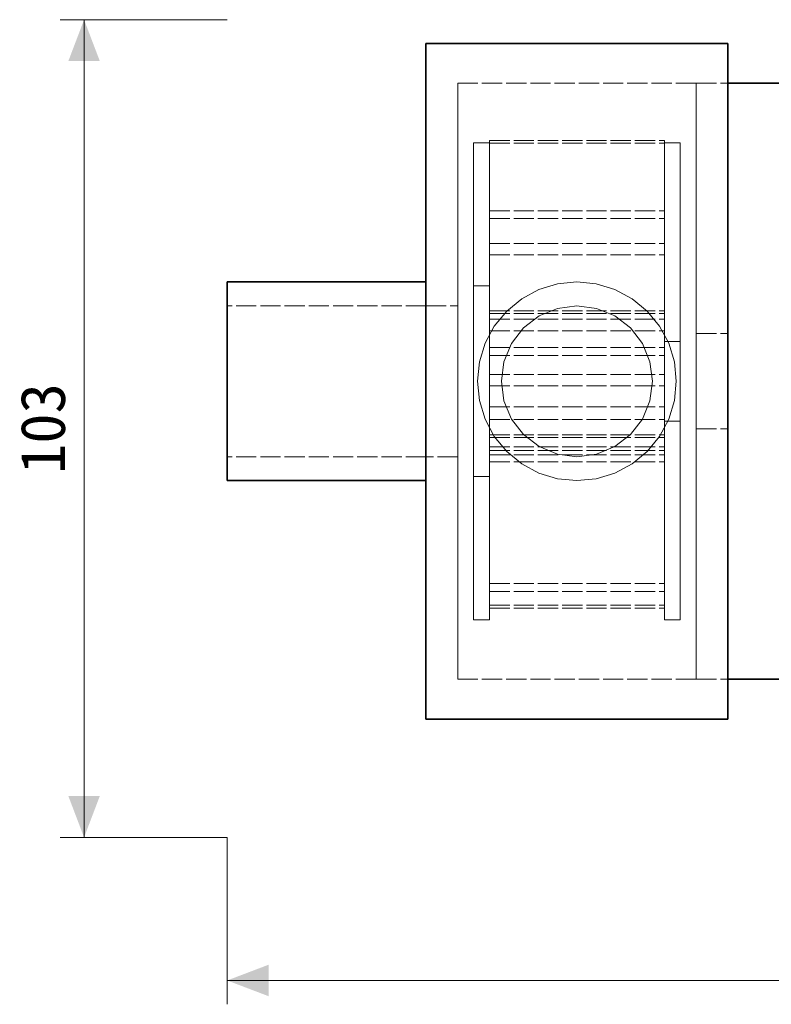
# Model space of a CAD drawing. Header units: millimetres. Extents: x 0 to 420, y 0 to 297.
# Tile 1 of 16: x 71 to 118, y 59 to 121. Entities that reach past the tile are written whole.
import ezdxf
from ezdxf.enums import TextEntityAlignment as Align

# ---------------------------------------------------------------- set-up
doc = ezdxf.new("R2010")
doc.units = ezdxf.units.MM
doc.linetypes.add('DASHED', pattern=[1.524, 1.27, -0.254])
for name, color, linetype, lineweight, true_color in [('DIM', 7, 'Continuous', 18, 0x1e5aa0), ('HIDDEN', 7, 'DASHED', 13, 0x969696), ('OUTLINE', 7, 'Continuous', 35, 0x141414)]:
    doc.layers.add(name, color=color, linetype=linetype, lineweight=lineweight, true_color=true_color)
doc.styles.add('ZH', font='simsun.ttc')

msp = doc.modelspace()

# ---------------------------------------------------------------- hatches: boundary and pattern name
at = {"layer": 'DIM'}
for points in [[(75.25, 120.725), (74.262, 118.125), (76.238, 118.125)], [(75.25, 69.275), (76.238, 71.875), (74.262, 71.875)], [(84.25, 60.275), (86.85, 59.287), (86.85, 61.263)]]:
    msp.add_hatch(color=7, dxfattribs=at).paths.add_polyline_path(points)

# ---------------------------------------------------------------- linework, layer by layer
for points in [[(84.25, 120.725), (73.75, 120.725)], [(75.25, 69.275), (75.25, 120.725)], [(84.25, 69.275), (73.75, 69.275)], [(84.25, 69.275), (84.25, 58.775)], [(84.25, 60.275), (165.75, 60.275)]]:
    msp.add_lwpolyline(points, dxfattribs=at)
at = {"layer": 'HIDDEN'}
for points in [[(96.75, 76.725), (96.75, 77.939), (96.75, 79.154), (96.75, 80.368), (96.75, 81.582), (96.75, 82.796), (96.75, 84.011), (96.75, 85.225), (96.75, 86.439), (96.75, 87.654), (96.75, 88.868), (96.75, 90.082), (96.75, 91.296), (96.75, 92.511), (96.75, 93.725), (96.75, 94.939), (96.75, 96.154), (96.75, 97.368), (96.75, 98.582), (96.75, 99.796), (96.75, 101.011), (96.75, 102.225), (96.75, 103.439), (96.75, 104.654), (96.75, 105.868), (96.75, 107.082), (96.75, 108.296), (96.75, 109.511), (96.75, 110.725), (96.75, 111.939), (96.75, 113.154), (96.75, 114.368), (96.75, 115.582), (96.75, 116.796), (96.75, 118.011), (96.75, 119.225)], [(115.75, 76.725), (115.75, 77.939), (115.75, 79.154), (115.75, 80.368), (115.75, 81.582), (115.75, 82.796), (115.75, 84.011), (115.75, 85.225), (115.75, 86.439), (115.75, 87.654), (115.75, 88.868), (115.75, 90.082), (115.75, 91.296), (115.75, 92.511), (115.75, 93.725), (115.75, 94.939), (115.75, 96.154), (115.75, 97.368), (115.75, 98.582), (115.75, 99.796), (115.75, 101.011), (115.75, 102.225), (115.75, 103.439), (115.75, 104.654), (115.75, 105.868), (115.75, 107.082), (115.75, 108.296), (115.75, 109.511), (115.75, 110.725), (115.75, 111.939), (115.75, 113.154), (115.75, 114.368), (115.75, 115.582), (115.75, 116.796), (115.75, 118.011), (115.75, 119.225)], [(98.75, 116.725), (98.75, 115.515), (98.75, 114.306), (98.75, 113.096), (98.75, 111.886), (98.75, 110.677), (98.75, 109.467), (98.75, 108.257), (98.75, 107.048), (98.75, 105.838), (98.75, 104.628), (98.75, 103.419), (98.75, 102.209), (98.75, 100.999), (98.75, 99.79), (98.75, 98.58), (98.75, 97.37), (98.75, 96.16), (98.75, 94.951), (98.75, 93.741), (98.75, 92.531), (98.75, 91.322), (98.75, 90.112), (98.75, 88.902), (98.75, 87.693), (98.75, 86.483), (98.75, 85.273), (98.75, 84.064), (98.75, 82.854), (98.75, 81.644), (98.75, 80.435), (98.75, 79.225)], [(98.75, 79.225), (98.75, 80.435), (98.75, 81.644), (98.75, 82.854), (98.75, 84.064), (98.75, 85.273), (98.75, 86.483), (98.75, 87.693), (98.75, 88.902), (98.75, 90.112), (98.75, 91.322), (98.75, 92.531), (98.75, 93.741), (98.75, 94.951), (98.75, 96.16), (98.75, 97.37), (98.75, 98.58), (98.75, 99.79), (98.75, 100.999), (98.75, 102.209), (98.75, 103.419), (98.75, 104.628), (98.75, 105.838), (98.75, 107.048), (98.75, 108.257), (98.75, 109.467), (98.75, 110.677), (98.75, 111.886), (98.75, 113.096), (98.75, 114.306), (98.75, 115.515), (98.75, 116.725)], [(98.75, 116.725), (113.75, 116.725)], [(113.75, 116.725), (113.75, 115.515), (113.75, 114.306), (113.75, 113.096), (113.75, 111.886), (113.75, 110.677), (113.75, 109.467), (113.75, 108.257), (113.75, 107.048), (113.75, 105.838), (113.75, 104.628), (113.75, 103.419), (113.75, 102.209), (113.75, 100.999), (113.75, 99.79), (113.75, 98.58), (113.75, 97.37), (113.75, 96.16), (113.75, 94.951), (113.75, 93.741), (113.75, 92.531), (113.75, 91.322), (113.75, 90.112), (113.75, 88.902), (113.75, 87.693), (113.75, 86.483), (113.75, 85.273), (113.75, 84.064), (113.75, 82.854), (113.75, 81.644), (113.75, 80.435), (113.75, 79.225)], [(113.75, 79.225), (113.75, 80.435), (113.75, 81.644), (113.75, 82.854), (113.75, 84.064), (113.75, 85.273), (113.75, 86.483), (113.75, 87.693), (113.75, 88.902), (113.75, 90.112), (113.75, 91.322), (113.75, 92.531), (113.75, 93.741), (113.75, 94.951), (113.75, 96.16), (113.75, 97.37), (113.75, 98.58), (113.75, 99.79), (113.75, 100.999), (113.75, 102.209), (113.75, 103.419), (113.75, 104.628), (113.75, 105.838), (113.75, 107.048), (113.75, 108.257), (113.75, 109.467), (113.75, 110.677), (113.75, 111.886), (113.75, 113.096), (113.75, 114.306), (113.75, 115.515), (113.75, 116.725)], [(113.75, 116.725), (115.75, 116.725)], [(113.75, 116.725), (113.75, 115.515), (113.75, 114.306), (113.75, 113.096), (113.75, 111.886), (113.75, 110.677), (113.75, 109.467), (113.75, 108.257), (113.75, 107.048), (113.75, 105.838), (113.75, 104.628), (113.75, 103.419), (113.75, 102.209), (113.75, 100.999), (113.75, 99.79), (113.75, 98.58), (113.75, 97.37), (113.75, 96.16), (113.75, 94.951), (113.75, 93.741), (113.75, 92.531), (113.75, 91.322), (113.75, 90.112), (113.75, 88.902), (113.75, 87.693), (113.75, 86.483), (113.75, 85.273), (113.75, 84.064), (113.75, 82.854), (113.75, 81.644), (113.75, 80.435), (113.75, 79.225)], [(113.75, 79.225), (113.75, 80.435), (113.75, 81.644), (113.75, 82.854), (113.75, 84.064), (113.75, 85.273), (113.75, 86.483), (113.75, 87.693), (113.75, 88.902), (113.75, 90.112), (113.75, 91.322), (113.75, 92.531), (113.75, 93.741), (113.75, 94.951), (113.75, 96.16), (113.75, 97.37), (113.75, 98.58), (113.75, 99.79), (113.75, 100.999), (113.75, 102.209), (113.75, 103.419), (113.75, 104.628), (113.75, 105.838), (113.75, 107.048), (113.75, 108.257), (113.75, 109.467), (113.75, 110.677), (113.75, 111.886), (113.75, 113.096), (113.75, 114.306), (113.75, 115.515), (113.75, 116.725)], [(115.75, 116.725), (115.75, 115.515), (115.75, 114.306), (115.75, 113.096), (115.75, 111.886), (115.75, 110.677), (115.75, 109.467), (115.75, 108.257), (115.75, 107.048), (115.75, 105.838), (115.75, 104.628), (115.75, 103.419), (115.75, 102.209), (115.75, 100.999), (115.75, 99.79), (115.75, 98.58), (115.75, 97.37), (115.75, 96.16), (115.75, 94.951), (115.75, 93.741), (115.75, 92.531), (115.75, 91.322), (115.75, 90.112), (115.75, 88.902), (115.75, 87.693), (115.75, 86.483), (115.75, 85.273), (115.75, 84.064), (115.75, 82.854), (115.75, 81.644), (115.75, 80.435), (115.75, 79.225)], [(115.75, 79.225), (115.75, 80.435), (115.75, 81.644), (115.75, 82.854), (115.75, 84.064), (115.75, 85.273), (115.75, 86.483), (115.75, 87.693), (115.75, 88.902), (115.75, 90.112), (115.75, 91.322), (115.75, 92.531), (115.75, 93.741), (115.75, 94.951), (115.75, 96.16), (115.75, 97.37), (115.75, 98.58), (115.75, 99.79), (115.75, 100.999), (115.75, 102.209), (115.75, 103.419), (115.75, 104.628), (115.75, 105.838), (115.75, 107.048), (115.75, 108.257), (115.75, 109.467), (115.75, 110.677), (115.75, 111.886), (115.75, 113.096), (115.75, 114.306), (115.75, 115.515), (115.75, 116.725)], [(115.75, 116.725), (115.75, 115.515), (115.75, 114.306), (115.75, 113.096), (115.75, 111.886), (115.75, 110.677), (115.75, 109.467), (115.75, 108.257), (115.75, 107.048), (115.75, 105.838), (115.75, 104.628), (115.75, 103.419), (115.75, 102.209), (115.75, 100.999), (115.75, 99.79), (115.75, 98.58), (115.75, 97.37), (115.75, 96.16), (115.75, 94.951), (115.75, 93.741), (115.75, 92.531), (115.75, 91.322), (115.75, 90.112), (115.75, 88.902), (115.75, 87.693), (115.75, 86.483), (115.75, 85.273), (115.75, 84.064), (115.75, 82.854), (115.75, 81.644), (115.75, 80.435), (115.75, 79.225)], [(115.75, 79.225), (115.75, 80.435), (115.75, 81.644), (115.75, 82.854), (115.75, 84.064), (115.75, 85.273), (115.75, 86.483), (115.75, 87.693), (115.75, 88.902), (115.75, 90.112), (115.75, 91.322), (115.75, 92.531), (115.75, 93.741), (115.75, 94.951), (115.75, 96.16), (115.75, 97.37), (115.75, 98.58), (115.75, 99.79), (115.75, 100.999), (115.75, 102.209), (115.75, 103.419), (115.75, 104.628), (115.75, 105.838), (115.75, 107.048), (115.75, 108.257), (115.75, 109.467), (115.75, 110.677), (115.75, 111.886), (115.75, 113.096), (115.75, 114.306), (115.75, 115.515), (115.75, 116.725)], [(99.75, 112.975), (100.75, 112.975)], [(99.75, 112.975), (99.75, 111.775), (99.75, 110.575), (99.75, 109.375), (99.75, 108.175), (99.75, 106.975), (99.75, 105.775), (99.75, 104.575), (99.75, 103.375), (99.75, 102.175), (99.75, 100.975), (99.75, 99.775), (99.75, 98.575), (99.75, 97.375), (99.75, 96.175), (99.75, 94.975), (99.75, 93.775), (99.75, 92.575), (99.75, 91.375), (99.75, 90.175), (99.75, 88.975), (99.75, 87.775), (99.75, 86.575), (99.75, 85.375), (99.75, 84.175), (99.75, 82.975)], [(99.75, 82.975), (99.75, 84.175), (99.75, 85.375), (99.75, 86.575), (99.75, 87.775), (99.75, 88.975), (99.75, 90.175), (99.75, 91.375), (99.75, 92.575), (99.75, 93.775), (99.75, 94.975), (99.75, 96.175), (99.75, 97.375), (99.75, 98.575), (99.75, 99.775), (99.75, 100.975), (99.75, 102.175), (99.75, 103.375), (99.75, 104.575), (99.75, 105.775), (99.75, 106.975), (99.75, 108.175), (99.75, 109.375), (99.75, 110.575), (99.75, 111.775), (99.75, 112.975)], [(100.75, 113.133), (111.75, 113.133)], [(100.75, 112.945), (100.75, 113.133)], [(100.75, 112.955), (100.75, 113.133)], [(100.75, 108.638), (100.75, 109.361), (100.75, 110.084), (100.75, 110.806), (100.75, 111.529), (100.75, 112.252), (100.75, 112.975)], [(100.75, 112.975), (100.75, 112.97), (100.75, 112.965), (100.75, 112.96), (100.75, 112.955), (100.75, 112.95), (100.75, 112.945)], [(100.75, 112.955), (111.75, 112.955)], [(100.75, 112.872), (100.75, 112.955)], [(100.75, 103.87), (100.75, 112.945)], [(100.75, 112.945), (100.75, 112.932), (100.75, 112.92), (100.75, 112.908), (100.75, 112.896), (100.75, 112.884), (100.75, 112.872)], [(100.75, 103.969), (100.75, 112.872)], [(100.75, 112.872), (100.75, 111.82), (100.75, 110.768), (100.75, 109.717), (100.75, 108.665), (100.75, 107.613), (100.75, 106.562)], [(111.75, 112.955), (111.75, 113.133)], [(111.75, 112.945), (111.75, 113.133)], [(111.75, 112.975), (112.75, 112.975)], [(111.75, 108.638), (111.75, 109.361), (111.75, 110.084), (111.75, 110.806), (111.75, 111.529), (111.75, 112.252), (111.75, 112.975)], [(111.75, 112.975), (111.75, 112.97), (111.75, 112.965), (111.75, 112.96), (111.75, 112.955), (111.75, 112.95), (111.75, 112.945)], [(111.75, 112.872), (111.75, 112.955)], [(111.75, 112.945), (111.75, 112.932), (111.75, 112.92), (111.75, 112.908), (111.75, 112.896), (111.75, 112.884), (111.75, 112.872)], [(111.75, 102.409), (111.75, 112.945)], [(111.75, 112.872), (111.75, 111.82), (111.75, 110.768), (111.75, 109.717), (111.75, 108.665), (111.75, 107.613), (111.75, 106.562)], [(111.75, 102.231), (111.75, 112.872)], [(112.75, 112.975), (112.75, 111.775), (112.75, 110.575), (112.75, 109.375), (112.75, 108.175), (112.75, 106.975), (112.75, 105.775), (112.75, 104.575), (112.75, 103.375), (112.75, 102.175), (112.75, 100.975), (112.75, 99.775), (112.75, 98.575), (112.75, 97.375), (112.75, 96.175), (112.75, 94.975), (112.75, 93.775), (112.75, 92.575), (112.75, 91.375), (112.75, 90.175), (112.75, 88.975), (112.75, 87.775), (112.75, 86.575), (112.75, 85.375), (112.75, 84.175), (112.75, 82.975)], [(112.75, 82.975), (112.75, 84.175), (112.75, 85.375), (112.75, 86.575), (112.75, 87.775), (112.75, 88.975), (112.75, 90.175), (112.75, 91.375), (112.75, 92.575), (112.75, 93.775), (112.75, 94.975), (112.75, 96.175), (112.75, 97.375), (112.75, 98.575), (112.75, 99.775), (112.75, 100.975), (112.75, 102.175), (112.75, 103.375), (112.75, 104.575), (112.75, 105.775), (112.75, 106.975), (112.75, 108.175), (112.75, 109.375), (112.75, 110.575), (112.75, 111.775), (112.75, 112.975)], [(100.75, 108.705), (111.75, 108.705)], [(100.75, 108.638), (100.75, 108.705)], [(100.75, 108.705), (100.75, 108.206)], [(100.75, 101.499), (100.75, 108.638)], [(100.75, 108.055), (100.75, 108.152), (100.75, 108.249), (100.75, 108.346), (100.75, 108.444), (100.75, 108.541), (100.75, 108.638)], [(111.75, 108.638), (111.75, 108.705)], [(111.75, 108.705), (111.75, 108.206)], [(111.75, 108.055), (111.75, 108.152), (111.75, 108.249), (111.75, 108.346), (111.75, 108.444), (111.75, 108.541), (111.75, 108.638)], [(111.75, 100.105), (111.75, 108.638)], [(100.75, 108.206), (111.75, 108.206)], [(100.75, 108.055), (100.75, 108.206)], [(100.75, 100.778), (100.75, 108.055)], [(100.75, 96.375), (100.75, 97.673), (100.75, 98.971), (100.75, 100.268), (100.75, 101.566), (100.75, 102.864), (100.75, 104.162), (100.75, 105.459), (100.75, 106.757), (100.75, 108.055)], [(111.75, 108.055), (111.75, 108.206)], [(111.75, 96.375), (111.75, 97.673), (111.75, 98.971), (111.75, 100.268), (111.75, 101.566), (111.75, 102.864), (111.75, 104.162), (111.75, 105.459), (111.75, 106.757), (111.75, 108.055)], [(111.75, 99.606), (111.75, 108.055)], [(100.75, 106.646), (111.75, 106.646)], [(100.75, 106.562), (100.75, 106.646)], [(100.75, 105.925), (100.75, 106.646)], [(100.75, 102.523), (100.75, 106.562)], [(100.75, 106.562), (100.75, 106.449), (100.75, 106.337), (100.75, 106.225), (100.75, 106.112), (100.75, 106), (100.75, 105.888)], [(111.75, 105.925), (111.75, 106.646)], [(111.75, 106.562), (111.75, 106.646)], [(111.75, 106.562), (111.75, 106.449), (111.75, 106.337), (111.75, 106.225), (111.75, 106.112), (111.75, 106), (111.75, 105.888)], [(111.75, 101.873), (111.75, 106.562)], [(100.75, 105.925), (111.75, 105.925)], [(100.75, 105.888), (100.75, 105.925)], [(100.75, 101.926), (100.75, 105.888)], [(100.75, 105.888), (100.75, 104.67), (100.75, 103.453), (100.75, 102.235), (100.75, 101.018), (100.75, 99.8), (100.75, 98.583), (100.75, 97.365), (100.75, 96.148), (100.75, 94.93), (100.75, 93.713)], [(111.75, 105.888), (111.75, 105.925)], [(111.75, 105.888), (111.75, 104.67), (111.75, 103.453), (111.75, 102.235), (111.75, 101.018), (111.75, 99.8), (111.75, 98.583), (111.75, 97.365), (111.75, 96.148), (111.75, 94.93), (111.75, 93.713)], [(111.75, 101.152), (111.75, 105.888)], [(84.25, 104.225), (84.25, 102.975), (84.25, 101.725), (84.25, 100.475), (84.25, 99.225), (84.25, 97.975), (84.25, 96.725), (84.25, 95.475), (84.25, 94.225), (84.25, 92.975), (84.25, 91.725)], [(96.75, 91.725), (96.75, 92.975), (96.75, 94.225), (96.75, 95.475), (96.75, 96.725), (96.75, 97.975), (96.75, 99.225), (96.75, 100.475), (96.75, 101.725), (96.75, 102.975), (96.75, 104.225)], [(96.75, 104.225), (96.75, 102.975), (96.75, 101.725), (96.75, 100.475), (96.75, 99.225), (96.75, 97.975), (96.75, 96.725), (96.75, 95.475), (96.75, 94.225), (96.75, 92.975), (96.75, 91.725)], [(106.25, 104.225), (107.469, 104.105), (108.642, 103.749), (109.722, 103.172), (110.669, 102.394), (111.447, 101.447), (112.024, 100.367), (112.38, 99.194), (112.5, 97.975), (112.38, 96.756), (112.024, 95.583), (111.447, 94.503), (110.669, 93.556), (109.722, 92.778), (108.642, 92.201), (107.469, 91.845), (106.25, 91.725), (105.031, 91.845), (103.858, 92.201), (102.778, 92.778), (101.831, 93.556), (101.053, 94.503), (100.476, 95.583), (100.12, 96.756), (100, 97.975), (100.12, 99.194), (100.476, 100.367), (101.053, 101.447), (101.831, 102.394), (102.778, 103.172), (103.858, 103.749), (105.031, 104.105), (106.25, 104.225)], [(106.25, 104.225), (107.469, 104.105), (108.642, 103.749), (109.722, 103.172), (110.669, 102.394), (111.447, 101.447), (112.024, 100.367), (112.38, 99.194), (112.5, 97.975), (112.38, 96.756), (112.024, 95.583), (111.447, 94.503), (110.669, 93.556), (109.722, 92.778), (108.642, 92.201), (107.469, 91.845), (106.25, 91.725), (105.031, 91.845), (103.858, 92.201), (102.778, 92.778), (101.831, 93.556), (101.053, 94.503), (100.476, 95.583), (100.12, 96.756), (100, 97.975), (100.12, 99.194), (100.476, 100.367), (101.053, 101.447), (101.831, 102.394), (102.778, 103.172), (103.858, 103.749), (105.031, 104.105), (106.25, 104.225)], [(99.75, 103.975), (100.75, 103.975)], [(99.75, 103.975), (99.75, 102.775), (99.75, 101.575), (99.75, 100.375), (99.75, 99.175), (99.75, 97.975), (99.75, 96.775), (99.75, 95.575), (99.75, 94.375), (99.75, 93.175), (99.75, 91.975)], [(99.75, 91.975), (99.75, 93.175), (99.75, 94.375), (99.75, 95.575), (99.75, 96.775), (99.75, 97.975), (99.75, 99.175), (99.75, 100.375), (99.75, 101.575), (99.75, 102.775), (99.75, 103.975)], [(100.75, 103.969), (100.75, 103.97), (100.75, 103.971), (100.75, 103.972), (100.75, 103.973), (100.75, 103.974), (100.75, 103.975)], [(100.75, 103.975), (100.75, 103.733), (100.75, 103.491), (100.75, 103.249), (100.75, 103.007), (100.75, 102.765), (100.75, 102.523)], [(100.75, 102.231), (100.75, 103.969)], [(100.75, 103.87), (100.75, 103.887), (100.75, 103.903), (100.75, 103.92), (100.75, 103.936), (100.75, 103.952), (100.75, 103.969)], [(100.75, 102.409), (100.75, 103.87)], [(100.75, 101.499), (100.75, 101.894), (100.75, 102.289), (100.75, 102.684), (100.75, 103.08), (100.75, 103.475), (100.75, 103.87)], [(84.25, 93.225), (84.25, 94.582), (84.25, 95.939), (84.25, 97.296), (84.25, 98.654), (84.25, 100.011), (84.25, 101.368), (84.25, 102.725)], [(84.25, 102.725), (84.25, 101.368), (84.25, 100.011), (84.25, 98.654), (84.25, 97.296), (84.25, 95.939), (84.25, 94.582), (84.25, 93.225)], [(96.75, 102.725), (84.25, 102.725)], [(96.75, 93.225), (96.75, 94.582), (96.75, 95.939), (96.75, 97.296), (96.75, 98.654), (96.75, 100.011), (96.75, 101.368), (96.75, 102.725)], [(96.75, 102.725), (98.75, 102.725)], [(98.75, 102.725), (98.75, 101.368), (98.75, 100.011), (98.75, 98.654), (98.75, 97.296), (98.75, 95.939), (98.75, 94.582), (98.75, 93.225)], [(98.75, 93.225), (98.75, 94.582), (98.75, 95.939), (98.75, 97.296), (98.75, 98.654), (98.75, 100.011), (98.75, 101.368), (98.75, 102.725)], [(100.75, 101.873), (100.75, 102.523)], [(100.75, 102.523), (100.75, 102.424), (100.75, 102.324), (100.75, 102.224), (100.75, 102.125), (100.75, 102.025), (100.75, 101.926)], [(100.75, 102.231), (100.75, 102.409)], [(100.75, 102.409), (111.75, 102.409)], [(100.75, 102.231), (111.75, 102.231)], [(106.25, 102.725), (107.479, 102.563), (108.625, 102.089), (109.609, 101.334), (110.364, 100.35), (110.838, 99.204), (111, 97.975), (110.838, 96.746), (110.364, 95.6), (109.609, 94.616), (108.625, 93.861), (107.479, 93.387), (106.25, 93.225), (105.021, 93.387), (103.875, 93.861), (102.891, 94.616), (102.136, 95.6), (101.662, 96.746), (101.5, 97.975), (101.662, 99.204), (102.136, 100.35), (102.891, 101.334), (103.875, 102.089), (105.021, 102.563), (106.25, 102.725)], [(106.25, 102.725), (107.479, 102.563), (108.625, 102.089), (109.609, 101.334), (110.364, 100.35), (110.838, 99.204), (111, 97.975), (110.838, 96.746), (110.364, 95.6), (109.609, 94.616), (108.625, 93.861), (107.479, 93.387), (106.25, 93.225), (105.021, 93.387), (103.875, 93.861), (102.891, 94.616), (102.136, 95.6), (101.662, 96.746), (101.5, 97.975), (101.662, 99.204), (102.136, 100.35), (102.891, 101.334), (103.875, 102.089), (105.021, 102.563), (106.25, 102.725)], [(111.75, 102.231), (111.75, 102.409)], [(100.75, 101.152), (100.75, 101.926)], [(100.75, 101.926), (100.75, 101.23), (100.75, 100.534), (100.75, 99.838), (100.75, 99.143), (100.75, 98.447), (100.75, 97.751)], [(100.75, 101.152), (100.75, 101.873)], [(100.75, 101.873), (111.75, 101.873)], [(111.75, 101.152), (111.75, 101.873)], [(100.75, 100.105), (100.75, 101.499)], [(100.75, 100.778), (100.75, 100.898), (100.75, 101.018), (100.75, 101.138), (100.75, 101.258), (100.75, 101.378), (100.75, 101.499)], [(100.75, 101.152), (111.75, 101.152)], [(100.75, 99.606), (100.75, 100.778)], [(100.75, 96.375), (100.75, 97.109), (100.75, 97.843), (100.75, 98.576), (100.75, 99.31), (100.75, 100.044), (100.75, 100.778)], [(111.75, 100.475), (111.75, 99.642), (111.75, 98.808), (111.75, 97.975), (111.75, 97.142), (111.75, 96.308), (111.75, 95.475)], [(111.75, 95.475), (111.75, 96.308), (111.75, 97.142), (111.75, 97.975), (111.75, 98.808), (111.75, 99.642), (111.75, 100.475)], [(111.75, 100.475), (112.75, 100.475)], [(112.75, 100.475), (112.75, 99.642), (112.75, 98.808), (112.75, 97.975), (112.75, 97.142), (112.75, 96.308), (112.75, 95.475)], [(112.75, 95.475), (112.75, 96.308), (112.75, 97.142), (112.75, 97.975), (112.75, 98.808), (112.75, 99.642), (112.75, 100.475)], [(113.75, 100.975), (113.75, 99.975), (113.75, 98.975), (113.75, 97.975), (113.75, 96.975), (113.75, 95.975), (113.75, 94.975)], [(113.75, 94.975), (113.75, 95.975), (113.75, 96.975), (113.75, 97.975), (113.75, 98.975), (113.75, 99.975), (113.75, 100.975)], [(113.75, 100.975), (115.75, 100.975)], [(115.75, 100.975), (115.75, 99.975), (115.75, 98.975), (115.75, 97.975), (115.75, 96.975), (115.75, 95.975), (115.75, 94.975)], [(115.75, 94.975), (115.75, 95.975), (115.75, 96.975), (115.75, 97.975), (115.75, 98.975), (115.75, 99.975), (115.75, 100.975)], [(100.75, 100.105), (111.75, 100.105)], [(100.75, 100.105), (100.75, 99.606)], [(111.75, 100.105), (111.75, 99.606)], [(100.75, 99.606), (111.75, 99.606)], [(100.75, 97.681), (100.75, 98.402)], [(100.75, 98.402), (111.75, 98.402)], [(100.75, 98.402), (100.75, 97.751)], [(111.75, 97.681), (111.75, 98.402)], [(111.75, 98.402), (111.75, 93.713)], [(100.75, 97.751), (100.75, 93.713)], [(100.75, 97.751), (100.75, 97.611), (100.75, 97.47), (100.75, 97.329), (100.75, 97.189), (100.75, 97.048), (100.75, 96.908)], [(100.75, 97.681), (111.75, 97.681)], [(100.75, 97.681), (100.75, 96.908)], [(111.75, 97.681), (111.75, 92.945)], [(100.75, 96.908), (100.75, 92.945)], [(100.75, 96.908), (100.75, 96.281), (100.75, 95.654), (100.75, 95.028), (100.75, 94.401), (100.75, 93.774), (100.75, 93.148)], [(100.75, 96.375), (111.75, 96.375)], [(100.75, 96.375), (111.75, 96.375)], [(100.75, 96.375), (100.75, 95.575)], [(100.75, 96.375), (100.75, 95.575)], [(100.75, 95.575), (100.75, 95.708), (100.75, 95.842), (100.75, 95.975), (100.75, 96.108), (100.75, 96.242), (100.75, 96.375)], [(100.75, 95.575), (100.75, 95.708), (100.75, 95.842), (100.75, 95.975), (100.75, 96.108), (100.75, 96.242), (100.75, 96.375)], [(111.75, 95.575), (111.75, 95.708), (111.75, 95.842), (111.75, 95.975), (111.75, 96.108), (111.75, 96.242), (111.75, 96.375)], [(111.75, 96.375), (111.75, 95.575)], [(111.75, 96.375), (111.75, 95.575)], [(100.75, 95.575), (111.75, 95.575)], [(100.75, 95.575), (111.75, 95.575)], [(100.75, 85.317), (100.75, 86.599), (100.75, 87.881), (100.75, 89.164), (100.75, 90.446), (100.75, 91.728), (100.75, 93.01), (100.75, 94.293), (100.75, 95.575)], [(100.75, 92.456), (100.75, 92.976), (100.75, 93.496), (100.75, 94.016), (100.75, 94.535), (100.75, 95.055), (100.75, 95.575)], [(111.75, 85.317), (111.75, 86.599), (111.75, 87.881), (111.75, 89.164), (111.75, 90.446), (111.75, 91.728), (111.75, 93.01), (111.75, 94.293), (111.75, 95.575)], [(111.75, 95.475), (112.75, 95.475)], [(113.75, 94.975), (115.75, 94.975)], [(100.75, 94.431), (100.75, 94.609)], [(100.75, 94.609), (111.75, 94.609)], [(100.75, 94.609), (100.75, 93.148)], [(100.75, 94.431), (111.75, 94.431)], [(100.75, 94.431), (100.75, 92.693)], [(111.75, 94.431), (111.75, 94.609)], [(111.75, 94.609), (111.75, 84.074)], [(111.75, 94.431), (111.75, 83.791)], [(100.75, 93.85), (111.75, 93.85)], [(100.75, 93.85), (100.75, 92.456)], [(100.75, 93.85), (100.75, 93.351)], [(100.75, 93.713), (100.75, 93.629)], [(100.75, 93.713), (100.75, 93.585), (100.75, 93.457), (100.75, 93.329), (100.75, 93.201), (100.75, 93.073), (100.75, 92.945)], [(100.75, 93.629), (111.75, 93.629)], [(100.75, 92.908), (100.75, 93.629)], [(111.75, 93.85), (111.75, 85.317)], [(111.75, 93.85), (111.75, 93.351)], [(111.75, 93.713), (111.75, 93.585), (111.75, 93.457), (111.75, 93.329), (111.75, 93.201), (111.75, 93.073), (111.75, 92.945)], [(111.75, 93.713), (111.75, 93.629)], [(111.75, 92.908), (111.75, 93.629)], [(96.75, 93.225), (84.25, 93.225)], [(98.75, 93.225), (96.75, 93.225)], [(100.75, 93.351), (111.75, 93.351)], [(100.75, 93.351), (100.75, 92.179)], [(100.75, 93.148), (100.75, 84.074)], [(100.75, 93.148), (100.75, 93.072), (100.75, 92.996), (100.75, 92.921), (100.75, 92.845), (100.75, 92.769), (100.75, 92.693)], [(100.75, 92.945), (100.75, 92.908)], [(100.75, 92.945), (100.75, 91.678), (100.75, 90.411), (100.75, 89.143), (100.75, 87.876), (100.75, 86.608), (100.75, 85.341), (100.75, 84.074)], [(111.75, 93.351), (111.75, 84.902)], [(111.75, 92.945), (111.75, 91.678), (111.75, 90.411), (111.75, 89.143), (111.75, 87.876), (111.75, 86.608), (111.75, 85.341), (111.75, 84.074)], [(111.75, 92.945), (111.75, 92.908)], [(100.75, 92.908), (111.75, 92.908)], [(100.75, 92.693), (100.75, 83.791)], [(100.75, 92.693), (100.75, 92.574), (100.75, 92.454), (100.75, 92.334), (100.75, 92.214), (100.75, 92.095), (100.75, 91.975)], [(100.75, 92.456), (100.75, 85.317)], [(100.75, 92.179), (100.75, 92.225), (100.75, 92.272), (100.75, 92.318), (100.75, 92.364), (100.75, 92.41), (100.75, 92.456)], [(99.75, 91.975), (100.75, 91.975)], [(100.75, 92.179), (100.75, 84.902)], [(100.75, 91.975), (100.75, 92.009), (100.75, 92.043), (100.75, 92.077), (100.75, 92.111), (100.75, 92.145), (100.75, 92.179)], [(100.75, 85.317), (100.75, 85.25)], [(100.75, 84.902), (100.75, 84.971), (100.75, 85.04), (100.75, 85.11), (100.75, 85.179), (100.75, 85.248), (100.75, 85.317)], [(100.75, 85.25), (111.75, 85.25)], [(100.75, 85.25), (100.75, 84.751)], [(100.75, 84.902), (100.75, 84.751)], [(100.75, 82.975), (100.75, 83.296), (100.75, 83.617), (100.75, 83.939), (100.75, 84.26), (100.75, 84.581), (100.75, 84.902)], [(111.75, 84.902), (111.75, 84.971), (111.75, 85.04), (111.75, 85.11), (111.75, 85.179), (111.75, 85.248), (111.75, 85.317)], [(111.75, 85.317), (111.75, 85.25)], [(111.75, 85.25), (111.75, 84.751)], [(111.75, 82.975), (111.75, 83.296), (111.75, 83.617), (111.75, 83.939), (111.75, 84.26), (111.75, 84.581), (111.75, 84.902)], [(111.75, 84.902), (111.75, 84.751)], [(100.75, 84.751), (111.75, 84.751)], [(100.75, 84.074), (100.75, 83.885)], [(100.75, 84.074), (100.75, 84.026), (100.75, 83.979), (100.75, 83.932), (100.75, 83.885), (100.75, 83.838), (100.75, 83.791)], [(100.75, 83.885), (111.75, 83.885)], [(100.75, 83.707), (100.75, 83.885)], [(100.75, 83.791), (100.75, 83.707)], [(100.75, 83.791), (100.75, 83.655), (100.75, 83.519), (100.75, 83.383), (100.75, 83.247), (100.75, 83.111), (100.75, 82.975)], [(100.75, 83.707), (111.75, 83.707)], [(111.75, 84.074), (111.75, 84.026), (111.75, 83.979), (111.75, 83.932), (111.75, 83.885), (111.75, 83.838), (111.75, 83.791)], [(111.75, 84.074), (111.75, 83.885)], [(111.75, 83.707), (111.75, 83.885)], [(111.75, 83.791), (111.75, 83.655), (111.75, 83.519), (111.75, 83.383), (111.75, 83.247), (111.75, 83.111), (111.75, 82.975)], [(111.75, 83.791), (111.75, 83.707)], [(99.75, 82.975), (100.75, 82.975)], [(111.75, 82.975), (112.75, 82.975)], [(98.75, 79.225), (113.75, 79.225)], [(113.75, 79.225), (115.75, 79.225)]]:
    msp.add_lwpolyline(points, dxfattribs=at)
at = {"layer": 'OUTLINE'}
for points in [[(96.75, 119.225), (115.75, 119.225)], [(96.75, 119.225), (96.75, 118.011), (96.75, 116.796), (96.75, 115.582), (96.75, 114.368), (96.75, 113.154), (96.75, 111.939), (96.75, 110.725), (96.75, 109.511), (96.75, 108.296), (96.75, 107.082), (96.75, 105.868), (96.75, 104.654), (96.75, 103.439), (96.75, 102.225), (96.75, 101.011), (96.75, 99.796), (96.75, 98.582), (96.75, 97.368), (96.75, 96.154), (96.75, 94.939), (96.75, 93.725), (96.75, 92.511), (96.75, 91.296), (96.75, 90.082), (96.75, 88.868), (96.75, 87.654), (96.75, 86.439), (96.75, 85.225), (96.75, 84.011), (96.75, 82.796), (96.75, 81.582), (96.75, 80.368), (96.75, 79.154), (96.75, 77.939), (96.75, 76.725)], [(115.75, 119.225), (115.75, 118.011), (115.75, 116.796), (115.75, 115.582), (115.75, 114.368), (115.75, 113.154), (115.75, 111.939), (115.75, 110.725), (115.75, 109.511), (115.75, 108.296), (115.75, 107.082), (115.75, 105.868), (115.75, 104.654), (115.75, 103.439), (115.75, 102.225), (115.75, 101.011), (115.75, 99.796), (115.75, 98.582), (115.75, 97.368), (115.75, 96.154), (115.75, 94.939), (115.75, 93.725), (115.75, 92.511), (115.75, 91.296), (115.75, 90.082), (115.75, 88.868), (115.75, 87.654), (115.75, 86.439), (115.75, 85.225), (115.75, 84.011), (115.75, 82.796), (115.75, 81.582), (115.75, 80.368), (115.75, 79.154), (115.75, 77.939), (115.75, 76.725)], [(115.75, 116.725), (119.75, 116.725)], [(84.25, 91.725), (84.25, 92.975), (84.25, 94.225), (84.25, 95.475), (84.25, 96.725), (84.25, 97.975), (84.25, 99.225), (84.25, 100.475), (84.25, 101.725), (84.25, 102.975), (84.25, 104.225)], [(96.75, 104.225), (84.25, 104.225)], [(96.75, 91.725), (84.25, 91.725)], [(115.75, 79.225), (119.75, 79.225)], [(96.75, 76.725), (115.75, 76.725)]]:
    msp.add_lwpolyline(points, dxfattribs=at)

# ---------------------------------------------------------------- texts
at = {"layer": 'DIM', "style": 'ZH'}
msp.add_text('103', height=2.8, rotation=90, dxfattribs=at).set_placement((72.65, 95), align=Align.MIDDLE_CENTER)

doc.saveas('drawing.dxf')
